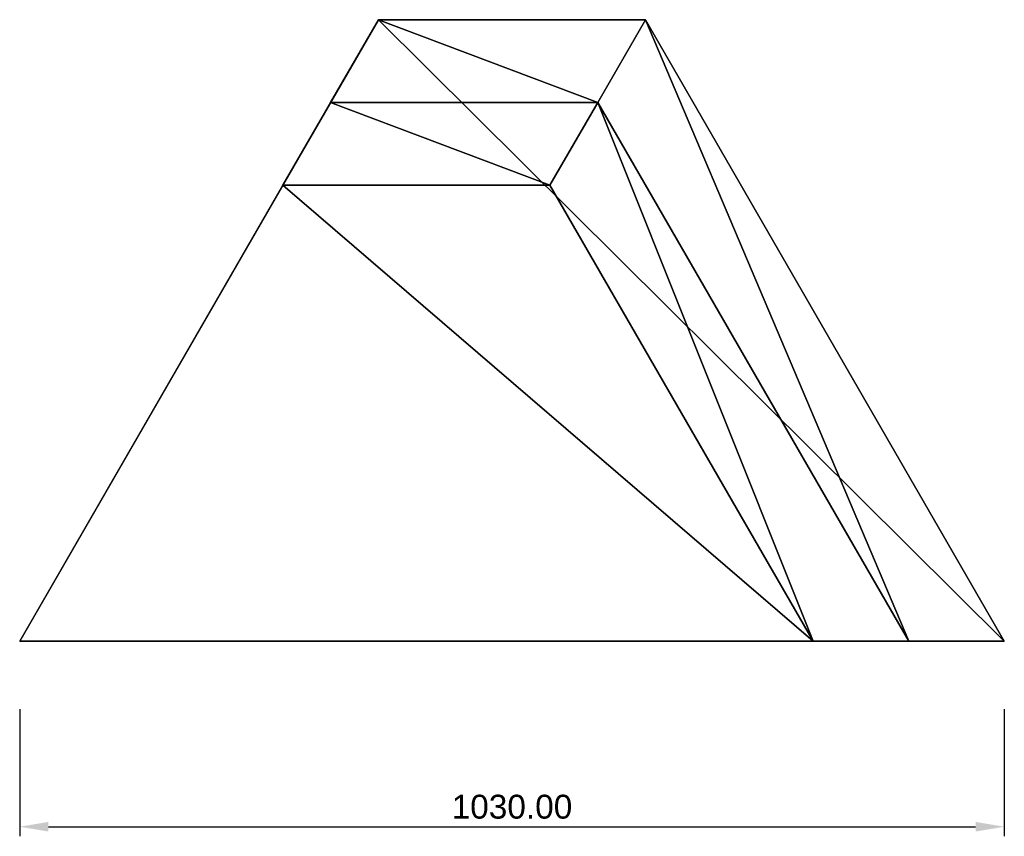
# Model space of a CAD drawing. Header units: millimetres. Extents: x 1070 to 2100, y -204 to 650.
import ezdxf

# ---------------------------------------------------------------- set-up
doc = ezdxf.new("R2010")
doc.units = ezdxf.units.MM
doc.layers.add('DEFAULT', color=7, linetype='Continuous', true_color=0x000000)
doc.styles.add('Default', font='arial.ttf')
doc.dimstyles.new('Default', dxfattribs={"dimscale": 10, "dimtxt": 2.5, "dimasz": 3, "dimexe": 1, "dimexo": 0.5, "dimgap": 0.8, "dimtad": 1, "dimtoh": 1, "dimzin": 1, "dimdsep": 46, "dimtxsty": 'Default', "dimcen": 2.5, "dimadec": 1, "dimazin": 1, "dimtfac": 1, "dimtdec": 4, "dimtix": 1, "dimtofl": 0, "dimtmove": 1, "dimatfit": 3, "dimfxl": 1, "dimtolj": 1, "dimtzin": 1, "dimarcsym": 0})

# ---------------------------------------------------------------- blocks, each defined once
blk = doc.blocks.new('_X1')
at = {"layer": 'DEFAULT'}
mesh = blk.add_polyface(dxfattribs=at)
corners = [(1445, 650), (1724.4, 650), (2099.7, 0), (1069.7, 0)]
mesh.append_faces([[corners[k] for k in face] for face in [(2, 3, 0, 0), (1, 2, 0, 0)]])
mesh = blk.add_polyface(dxfattribs=at)
corners = [(1445, 650), (1069.7, 0), (1069.7, 0, 470), (1345, 476.8, 470), (1395, 563.4, 800), (1445, 650, 800), (1445, 650, 470)]
mesh.append_faces([[corners[k] for k in face] for face in [(1, 2, 3, 3), (3, 6, 1, 1), (4, 5, 6, 6), (3, 4, 6, 6), (6, 0, 1, 1)]])
mesh = blk.add_polyface(dxfattribs=at)
corners = [(1674.4, 563.4, 800), (1999.7, 0, 800), (2099.7, 0, 800), (1724.4, 650, 800), (1445, 650, 800), (1395, 563.4, 800)]
mesh.append_faces([[corners[k] for k in face] for face in [(4, 5, 0, 0), (3, 4, 0, 0), (1, 2, 3, 3), (0, 1, 3, 3)]])
mesh = blk.add_polyface(dxfattribs=at)
corners = [(1724.4, 650), (1445, 650), (1445, 650, 470), (1445, 650, 800), (1724.4, 650, 800), (1724.4, 650, 470)]
mesh.append_faces([[corners[k] for k in face] for face in [(3, 4, 5, 5), (2, 3, 5, 5), (0, 1, 2, 2), (5, 0, 2, 2)]])
mesh = blk.add_polyface(dxfattribs=at)
corners = [(1724.4, 650), (1724.4, 650, 470), (1724.4, 650, 800), (2099.7, 0, 800), (2099.7, 0)]
mesh.append_faces([[corners[k] for k in face] for face in [(4, 0, 1, 1), (3, 4, 1, 1), (1, 2, 3, 3)]])
mesh = blk.add_polyface(dxfattribs=at)
corners = [(1395, 563.4, 800), (1345, 476.8, 470), (1624.4, 476.8, 470), (1674.4, 563.4, 800)]
mesh.append_faces([[corners[k] for k in face] for face in [(2, 3, 0, 0), (1, 2, 0, 0)]])
mesh = blk.add_polyface(dxfattribs=at)
corners = [(1674.4, 563.4, 800), (1624.4, 476.8, 470), (1899.7, 0, 470), (1999.7, 0, 800)]
mesh.append_faces([[corners[k] for k in face] for face in [(2, 3, 0, 0), (1, 2, 0, 0)]])
mesh = blk.add_polyface(dxfattribs=at)
corners = [(1345, 476.8, 470), (1069.7, 0, 470), (1899.7, 0, 470), (1624.4, 476.8, 470)]
mesh.append_faces([[corners[k] for k in face] for face in [(2, 3, 0, 0), (1, 2, 0, 0)]])
mesh = blk.add_polyface(dxfattribs=at)
corners = [(1899.7, 0, 470), (1069.7, 0, 470), (1069.7, 0), (2099.7, 0), (2099.7, 0, 800), (1999.7, 0, 800)]
mesh.append_faces([[corners[k] for k in face] for face in [(4, 5, 0, 0), (3, 4, 0, 0), (1, 2, 3, 3), (0, 1, 3, 3)]])
blk = doc.blocks.new('*D2')
at = {"layer": 'DEFAULT', "color": 0, "lineweight": -2}
for p, q in [((1069.7, -71), (1069.7, -204)), ((2099.7, -71), (2099.7, -204)), ((1099.7, -194), (2069.7, -194))]:
    blk.add_line(p, q, dxfattribs=at)
at = {"layer": 'DEFAULT', "color": 0}
for points in [[(1099.7, -189), (1099.7, -199), (1069.7, -194)], [(2069.7, -199), (2069.7, -189), (2099.7, -194)]]:
    blk.add_solid(points, dxfattribs=at)
at = {"layer": 'Defpoints', "color": 0}
for p in [(1069.7, -66), (2099.7, -66), (2099.7, -194)]:
    blk.add_point(p, dxfattribs=at)
at = {"layer": 'DEFAULT', "color": 0, "insert": (1584.7, -173.2), "char_height": 25, "attachment_point": 5, "style": 'Default'}
blk.add_mtext('\\A1;1030.00', dxfattribs=at)

msp = doc.modelspace()

# ---------------------------------------------------------------- block references
at = {"layer": 'DEFAULT'}
msp.add_blockref('_X1', (0, 0), dxfattribs=at)

# ---------------------------------------------------------------- dimensions: what is measured, and where the dimension line sits
dim = msp.add_linear_dim(base=(2099.722, -194), p1=(1069.722, -66), p2=(2099.722, -66), dimstyle='Default', override={"dimscale": 10, "dimtxt": 2.5, "dimasz": 3, "dimexe": 1, "dimexo": 0.5, "dimgap": 0.8, "dimtad": 1, "dimtih": 0, "dimtoh": 0, "dimdec": 2, "dimlfac": 1, "dimzin": 1, "dimtxsty": 'Default', "dimsah": 0, "dimcen": 2.5, "dimadec": 1, "dimazin": 1, "dimtix": 0, "dimtmove": 0, "dimtzin": 1}, dxfattribs=at)
dim.commit()
dim.dimension.update_dxf_attribs({"geometry": '*D2', "text_midpoint": (1584.722, -173.237)})

doc.saveas('drawing.dxf')
